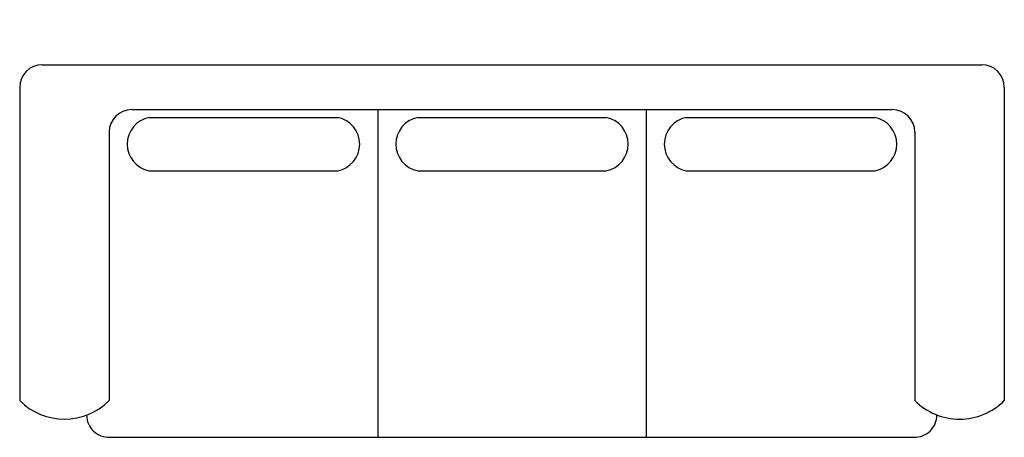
# Model space of a CAD drawing. Extents: x -1.09 to 1.09, y -0.83 to 0.1.
import ezdxf

# ---------------------------------------------------------------- set-up
doc = ezdxf.new("R2010")
doc.units = 0
doc.header["$MEASUREMENT"] = 0
doc.layers.add('MUEBLES', color=251, linetype='CONTINUOUS')

msp = doc.modelspace()

# ---------------------------------------------------------------- linework, layer by layer
at = {"layer": 'MUEBLES'}
for p, q in [((-1.0414, 0), (1.0414, 0)), ((-1.0914, -0.05), (-1.0914, -0.7442)), ((1.0914, -0.05), (1.0914, -0.7442)), ((-0.843, -0.0992), (0.843, -0.0992)), ((-0.2977, -0.0992), (-0.2977, -0.8256)), ((0.2977, -0.0992), (0.2977, -0.8256)), ((-0.8044, -0.1169), (-0.3863, -0.1169)), ((-0.2091, -0.1169), (0.209, -0.1169)), ((0.3863, -0.1169), (0.8044, -0.1169)), ((-0.893, -0.1492), (-0.893, -0.7442)), ((0.893, -0.1492), (0.893, -0.7442)), ((-0.8044, -0.2347), (-0.3863, -0.2347)), ((-0.2091, -0.2347), (0.209, -0.2347)), ((0.3863, -0.2347), (0.8044, -0.2347)), ((-0.8917, -0.8256), (0.8907, -0.8256))]:
    msp.add_line(p, q, dxfattribs=at)
for centre, radius, start, end in [((1.0414, 0.05), 0.05, 270, 270), ((1.0414, -0.05), 0.05, 360, 90), ((-1.0414, -0.05), 0.05, 90, 180), ((-0.843, -0.1492), 0.05, 90, 180), ((0.843, -0.1492), 0.05, 0, 90), ((-0.793, -0.1758), 0.06, 100.9447, 259.0553), ((-0.3977, -0.1758), 0.06, 280.9447, 79.0553), ((-0.1977, -0.1758), 0.06, 100.9447, 259.0553), ((0.1977, -0.1758), 0.06, 280.9447, 79.0553), ((0.3977, -0.1758), 0.06, 100.9447, 259.0553), ((0.793, -0.1758), 0.06, 280.9447, 79.0553), ((-0.9922, -0.645), 0.1403, 225.0052, 314.9948), ((0.9922, -0.645), 0.1403, 225.0052, 315.012), ((-0.8935, -0.776), 0.0496, 180.4608, 271.9847), ((0.8924, -0.776), 0.0496, 268.0153, 359.9938)]:
    msp.add_arc(centre, radius, start, end, dxfattribs=at)

doc.saveas('drawing.dxf')
